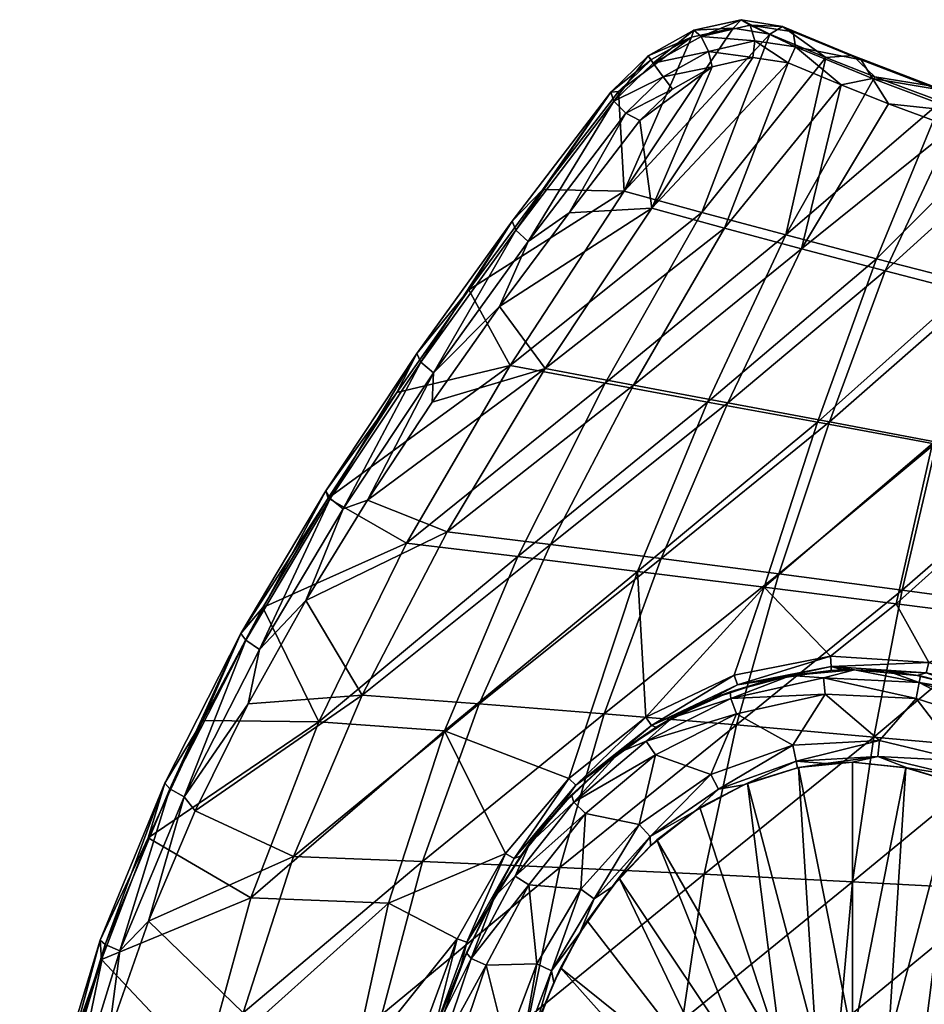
# Model space of a CAD drawing. Header units: inches. Extents: x -183 to 209, y -237 to 256.
# Tile 4 of 5: x -180 to 16, y 43 to 256. Entities that reach past the tile are written whole.
import ezdxf

# ---------------------------------------------------------------- set-up
doc = ezdxf.new("R2010")
doc.units = ezdxf.units.IN
doc.header["$MEASUREMENT"] = 0
doc.layers.add('Layer 1', color=7, linetype='Continuous')

# ---------------------------------------------------------------- blocks, each defined once
blk = doc.blocks.new('Kong 50-R')
at = {"color": 9, "true_color": 0xc0c0c0}
mesh = blk.add_polyface(dxfattribs=at)
corners = [(-32.55, 213.89, 105.76), (-5.75, 247.44, 120.38), (-17.87, 252.47, 130.89), (19.24, 237.91, 107.25), (4.89, 243.24, 113.37), (-14.42, 209.04, 95.6), (-13.89, 246.25, 137.63), (-43.41, 214.86, 126.8), (-21.55, 247.46, 143.59), (-2.44, 241.49, 127.7), (-27.68, 210.5, 114.38), (17.36, 241.26, 111.19), (18.59, 240.54, 114.79), (0.06, 247.87, 120.28), (36.09, 234.55, 105.74), (1.91, 246.91, 123.48), (-12.81, 252.99, 135.8), (-15.12, 254.13, 132.96), (36.74, 234.02, 109.54), (33.94, 232.66, 103.09), (-34.28, 253.31, 144.84), (-24.08, 255.61, 140.09), (-32.74, 251.98, 148.15), (-25.82, 253.8, 137.13), (-22.11, 254.42, 143.21), (4.33, 242.9, 124.22), (7.83, 237.43, 121.01), (-12.3, 249.73, 137.73), (23.33, 235.72, 115.31), (21.65, 232.29, 115.3), (35.76, 227.24, 111.52), (-21.09, 251.07, 144.61), (-31.14, 248.75, 149.23), (-30.35, 245.44, 147.59)]
mesh.append_faces([[corners[k] for k in face] for face in [(0, 1, 2), (3, 4, 5), (5, 4, 1), (6, 7, 8), (9, 10, 6), (11, 12, 13), (11, 3, 14), (15, 16, 17), (17, 1, 13), (17, 2, 1), (17, 13, 15), (11, 18, 12), (14, 18, 11), (19, 14, 3), (11, 4, 3), (13, 1, 4), (11, 13, 4), (15, 13, 12), (20, 21, 22), (2, 21, 23), (24, 17, 16), (21, 2, 17), (21, 24, 22), (24, 21, 17), (21, 20, 23), (15, 12, 25), (9, 25, 26), (6, 27, 9), (9, 27, 25), (16, 15, 27), (28, 26, 25), (25, 12, 28), (28, 29, 26), (25, 27, 15), (29, 28, 30), (28, 12, 18), (31, 32, 22), (32, 31, 8), (24, 16, 27), (27, 6, 31), (24, 27, 31), (6, 8, 31), (31, 22, 24), (33, 32, 8)]], dxfattribs={"color": 9})
mesh = blk.add_polyface(dxfattribs=at)
corners = [(-66.99, 218.85, 131.73), (-82.99, 197.15, 122.92), (-49.36, 218.5, 118.95), (-50.59, 240.11, 140.84), (-34.79, 251.82, 141.29), (-25.82, 253.8, 137.13), (-43.48, 246.98, 142.61), (-32.55, 213.89, 105.76), (-74.04, 180.81, 101.87), (-53.47, 177, 87.89), (-14.42, 209.04, 95.6), (-17.87, 252.47, 130.89), (-45.96, 233.77, 147.03), (-38.93, 240.61, 148.83), (-30.35, 245.44, 147.59), (-61.3, 213.83, 138.43), (-43.41, 214.86, 126.8), (-21.55, 247.46, 143.59), (-76.32, 193.57, 130.1), (-66.48, 180.13, 110.96), (-27.68, 210.5, 114.38), (-52.28, 239.91, 144.29), (-44.18, 247.77, 146.34), (-51.59, 237.96, 147.54), (-43.1, 246.17, 149.7), (-34.28, 253.31, 144.84), (-32.74, 251.98, 148.15), (-72.83, 210.11, 135.73), (-93.39, 181.55, 124.44), (-73.61, 212.02, 132.47), (-48.98, 235.42, 148.65), (-40.93, 243.23, 150.68), (-31.14, 248.75, 149.23), (-70.15, 207.66, 136.83)]
mesh.append_faces([[corners[k] for k in face] for face in [(0, 1, 2), (2, 3, 0), (4, 2, 5), (4, 3, 2), (4, 6, 3), (7, 2, 8), (7, 9, 10), (11, 2, 7), (2, 11, 5), (12, 13, 14), (15, 12, 16), (17, 16, 14), (16, 12, 14), (18, 15, 16), (19, 16, 20), (21, 22, 23), (24, 25, 26), (6, 21, 3), (24, 23, 22), (4, 5, 25), (22, 21, 6), (6, 4, 22), (25, 22, 4), (22, 25, 24), (27, 28, 29), (29, 0, 21), (29, 1, 0), (27, 21, 23), (3, 21, 0), (27, 29, 21), (12, 30, 13), (23, 31, 30), (14, 13, 31), (13, 30, 31), (14, 31, 32), (26, 32, 24), (31, 24, 32), (23, 24, 31), (15, 33, 30), (30, 33, 23), (23, 33, 27), (15, 30, 12), (33, 15, 18)]], dxfattribs={"color": 9})
mesh = blk.add_polyface(dxfattribs=at)
corners = [(5.24, 203.9, 88.66), (-7.57, 168.53, 70.57), (26.1, 198.56, 84.72), (-4.72, 117.97, 46.91), (9.5, 129.24, 51.4), (-19.05, 132.85, 54.32), (42.92, 159.26, 67.02), (17.33, 163.95, 67.17), (-31.31, 172.91, 77.41), (-14.42, 209.04, 95.6), (-44.65, 104.73, 46.27), (-25.56, 113.82, 46.87), (-5.75, 247.44, 120.38), (-32.55, 213.89, 105.76), (-46.52, 136.28, 61.11), (16.56, 116.59, 46.57), (33.94, 232.66, 103.09), (19.24, 237.91, 107.25), (36.69, 109.86, 45.96), (38.59, 125.56, 52.16), (47.83, 193.1, 83.53), (38.13, 128.55, 64.15), (10.8, 132.22, 63.55), (42.33, 159.66, 78.17), (18.28, 164.2, 78.42), (-15.88, 135.76, 66.39), (-25.08, 103.05, 53.35), (-43.41, 214.86, 126.8), (-13.89, 246.25, 137.63), (-27.68, 210.5, 114.38), (-11.01, 206.02, 104.98), (-47.34, 176.53, 97.84), (-2.44, 241.49, 127.7), (-26.91, 172.72, 88.09), (7.13, 201.25, 98.52), (7.83, 237.43, 121.01), (21.65, 232.29, 115.3), (-4.94, 168.59, 81.67), (4.61, 100.45, 50.83), (-41.38, 139.07, 72.78), (26.58, 196.22, 94.78), (35.76, 227.24, 111.52), (47.05, 191.01, 93.6)]
mesh.append_faces([[corners[k] for k in face] for face in [(0, 1, 2), (3, 4, 5), (4, 6, 7), (8, 0, 9), (5, 4, 7), (5, 10, 11), (12, 13, 9), (5, 1, 14), (1, 0, 8), (3, 5, 11), (3, 15, 4), (16, 17, 0), (1, 8, 14), (2, 1, 7), (9, 0, 17), (18, 19, 15), (4, 15, 19), (16, 0, 2), (7, 1, 5), (6, 4, 19), (20, 2, 7), (21, 22, 23), (24, 22, 25), (22, 26, 25), (27, 28, 29), (29, 30, 31), (29, 32, 30), (30, 33, 31), (30, 34, 33), (35, 36, 30), (34, 37, 33), (35, 30, 32), (38, 22, 21), (39, 37, 25), (40, 37, 34), (36, 41, 34), (33, 37, 39), (37, 40, 24), (34, 30, 36), (37, 24, 25), (40, 34, 41), (40, 42, 24), (24, 23, 22)]], dxfattribs={"color": 9})
mesh = blk.add_polyface(dxfattribs=at)
corners = [(-127.52, 128.48, 99), (-96.46, 142.37, 86.6), (-113.45, 152.09, 106.42), (-74.04, 180.81, 101.87), (-49.36, 218.5, 118.95), (-82.99, 197.15, 122.92), (-98.53, 174.94, 114.45), (-72.4, 139.46, 71.91), (-31.31, 172.91, 77.41), (-53.47, 177, 87.89), (-32.55, 213.89, 105.76), (-14.42, 209.04, 95.6), (-46.52, 136.28, 61.11), (-104.92, 151.7, 114.58), (-90.9, 172.88, 122.13), (-66.48, 180.13, 110.96), (-76.32, 193.57, 130.1), (-43.41, 214.86, 126.8), (-87.68, 144.84, 96.66), (-118.27, 130, 107.56), (-65.32, 142.08, 82.87), (-47.34, 176.53, 97.84), (-27.68, 210.5, 114.38), (-26.91, 172.72, 88.09), (-41.38, 139.07, 72.78), (-94.26, 183.37, 121.15), (-112.99, 152.03, 113.88), (-113.95, 153.71, 110.53), (-73.61, 212.02, 132.47), (-93.39, 181.55, 124.44), (-131.23, 121.37, 104.32), (-132.28, 122.83, 100.88), (-110.14, 149.83, 115.05), (-90.63, 179.21, 125.56), (-72.83, 210.11, 135.73), (-128.27, 119.38, 105.58), (-70.15, 207.66, 136.83)]
mesh.append_faces([[corners[k] for k in face] for face in [(0, 1, 2), (3, 4, 5), (2, 1, 3), (6, 2, 3), (7, 8, 9), (1, 9, 3), (3, 5, 6), (9, 10, 3), (7, 9, 1), (8, 11, 9), (12, 8, 7), (13, 14, 15), (15, 16, 17), (13, 18, 19), (13, 15, 18), (20, 18, 21), (16, 15, 14), (22, 21, 15), (20, 23, 24), (15, 21, 18), (21, 23, 20), (25, 26, 27), (25, 5, 28), (26, 25, 29), (30, 27, 26), (31, 27, 30), (2, 27, 31), (25, 6, 5), (27, 2, 6), (25, 28, 29), (25, 27, 6), (31, 0, 2), (32, 26, 29), (32, 29, 33), (32, 33, 13), (33, 29, 34), (35, 26, 32), (32, 13, 19), (35, 32, 19), (33, 14, 13), (33, 16, 14), (33, 36, 16), (36, 33, 34)]], dxfattribs={"color": 9})
mesh = blk.add_polyface(dxfattribs=at)
corners = [(-63.21, 85.34, 39.96), (-69.76, 77.5, 5), (-60.79, 87.95, 5), (-71.71, 74.78, 38.66), (-115.45, 103.76, 73.97), (-140.57, 104.02, 92.31), (-152.33, 78.63, 86.52), (-130.17, 65.63, 64.63), (-96.46, 142.37, 86.6), (-127.52, 128.48, 99), (-75.04, 75.22, 43.1), (-88.26, 101.76, 58.67), (-100.33, 64.49, 48.86), (-72.4, 139.46, 71.91), (-61.38, 91.48, 44.99), (-46.52, 136.28, 61.11), (-120.9, 74.62, 75.3), (-80.75, 107.59, 70.2), (-93.03, 73.53, 60.39), (-106.06, 109.49, 84.6), (-118.27, 130, 107.56), (-87.68, 144.84, 96.66), (-130.76, 107.62, 101.19), (-142.17, 84.51, 95.64), (-65.32, 142.08, 82.87), (-63.31, 72.25, 49.64), (-53.7, 105.45, 59.77), (-132.28, 122.83, 100.88), (-131.23, 121.37, 104.32), (-147.67, 89.26, 96.06), (-161.67, 55.57, 89.53), (-148.78, 90.45, 92.54), (-144.61, 87.53, 97.45), (-112.99, 152.03, 113.88), (-128.27, 119.38, 105.58), (-158.51, 54.19, 91.09), (-152.32, 60.64, 91.01), (-60.27, 86.36, 1.46), (-72.95, 70.38, 1.46), (-73.16, 74.15, 41.27), (-59.8, 90.05, 43.15)]
mesh.append_faces([[corners[k] for k in face] for face in [(0, 1, 2), (0, 3, 1), (4, 5, 6), (4, 6, 7), (8, 9, 4), (5, 4, 9), (10, 11, 12), (12, 11, 7), (4, 7, 11), (13, 8, 4), (11, 10, 14), (11, 13, 4), (13, 11, 15), (11, 14, 15), (16, 17, 18), (19, 20, 21), (19, 22, 20), (19, 23, 22), (17, 19, 24), (19, 16, 23), (25, 18, 26), (16, 19, 17), (21, 24, 19), (26, 18, 17), (27, 28, 29), (30, 31, 29), (29, 31, 27), (27, 5, 9), (31, 5, 27), (31, 6, 5), (32, 29, 28), (33, 34, 28), (35, 29, 32), (34, 32, 28), (32, 23, 36), (32, 22, 23), (34, 22, 32), (34, 20, 22), (37, 1, 38), (39, 14, 10), (39, 40, 14), (40, 39, 0), (3, 0, 39)]], dxfattribs={"color": 9})
mesh = blk.add_polyface(dxfattribs=at)
corners = [(-34.1, 84.43, 5), (-43.69, 76.88, 5), (-42.3, 78.2, 25), (-33, 85.21, 25), (-42.47, 102.6, 41.74), (-53.44, 94.67, 40.99), (-50.48, 97.11, 5), (-30.59, 108.66, 42.17), (-39.02, 104.59, 5), (-26.46, 110.25, 5), (-60.79, 87.95, 5), (-63.21, 85.34, 39.96), (-46.52, 136.28, 61.11), (-61.38, 91.48, 44.99), (-44.65, 104.73, 46.27), (-19.05, 132.85, 54.32), (-41.38, 139.07, 72.78), (-53.7, 105.45, 59.77), (-80.75, 107.59, 70.2), (-15.88, 135.76, 66.39), (-25.08, 103.05, 53.35), (-65.32, 142.08, 82.87), (-32.1, 70.75, 43.12), (-63.31, 72.25, 49.64), (-42.62, 96.58), (-46.11, 81.54), (-30.59, 92.34), (-57.73, 83.91), (-58.74, 67.51), (-25.08, 105.48), (-60.27, 86.36, 1.46), (-44.58, 99.52, 1.46), (-69.76, 77.5, 5), (-26.28, 108.8, 1.46), (-72.95, 70.38, 1.46), (-43.75, 78.9, 1.46), (-28.96, 89.2, 1.46), (-59.8, 90.05, 43.15), (-43.45, 102.94, 44.43), (-25.56, 113.82, 46.87), (-24.85, 111.72, 45.03)]
mesh.append_faces([[corners[k] for k in face] for face in [(0, 1, 2), (3, 0, 2), (4, 5, 6), (7, 4, 8), (8, 9, 7), (8, 4, 6), (10, 6, 5), (10, 5, 11), (12, 13, 14), (12, 14, 15), (16, 17, 18), (19, 20, 17), (18, 21, 16), (20, 22, 23), (20, 23, 17), (19, 17, 16), (24, 25, 26), (25, 27, 28), (26, 29, 24), (25, 24, 27), (6, 30, 31), (30, 6, 10), (32, 30, 10), (6, 31, 8), (8, 31, 33), (31, 24, 29), (33, 31, 29), (27, 24, 30), (31, 30, 24), (30, 34, 27), (25, 35, 26), (35, 1, 0), (36, 26, 35), (36, 35, 0), (14, 37, 38), (37, 14, 13), (39, 14, 38), (5, 37, 11), (4, 38, 5), (38, 37, 5), (38, 4, 7), (7, 40, 38), (38, 40, 39)]], dxfattribs={"color": 9})
mesh = blk.add_polyface(dxfattribs=at)
corners = [(-4.59, 115.7, 45.07), (-2.1, 114.96, 42.25), (0.43, 115, 42.21), (-4.56, 114.84, 42.28), (0, 95, 5), (5.49, 96.21, 1.46), (-5.75, 94.72, 5), (-12.19, 95.22, 1.46), (5.88, 99.73), (-11.9, 93.78, 5), (-12.91, 98.68), (-11.63, 93.86, 25), (0, 95, 25), (-33, 85.21, 25), (-22.72, 90.48, 25), (-23.5, 90.07, 5), (-34.1, 84.43, 5), (0.43, 115, 5), (-13.3, 113.72, 5), (-17.9, 112.81, 42.34), (-26.46, 110.25, 5), (-30.59, 108.66, 42.17), (0.06, 69.11, 40.8), (-32.1, 70.75, 43.12), (4.61, 100.45, 50.83), (-25.08, 103.05, 53.35), (10.8, 132.22, 63.55), (-5.9, 109.73), (-25.08, 105.48), (-30.59, 92.34), (-26.28, 108.8, 1.46), (-39.02, 104.59, 5), (13.81, 108.78), (-6.21, 113.25, 1.46), (-28.96, 89.2, 1.46), (-4.72, 117.97, 46.91), (-25.56, 113.82, 46.87), (-24.85, 111.72, 45.03)]
mesh.append_faces([[corners[k] for k in face] for face in [(0, 1, 2), (3, 1, 0), (4, 5, 6), (7, 6, 5), (8, 7, 5), (7, 9, 6), (10, 7, 8), (9, 11, 6), (4, 6, 12), (13, 14, 15), (16, 13, 15), (14, 11, 9), (14, 9, 15), (11, 12, 6), (17, 2, 1), (18, 19, 20), (20, 19, 21), (18, 17, 3), (19, 18, 3), (3, 17, 1), (22, 23, 24), (25, 26, 24), (23, 25, 24), (8, 27, 10), (28, 10, 27), (28, 29, 10), (30, 20, 31), (32, 33, 27), (33, 18, 30), (28, 27, 30), (27, 33, 30), (18, 33, 17), (20, 30, 18), (10, 29, 34), (15, 9, 7), (34, 15, 7), (34, 7, 10), (15, 34, 16), (35, 36, 37), (37, 21, 19), (37, 0, 35), (37, 19, 0), (3, 0, 19)]], dxfattribs={"color": 9})
mesh = blk.add_polyface(dxfattribs=at)
corners = [(16, 114.34, 44.73), (-4.59, 115.7, 45.07), (0.43, 115, 42.21), (36.69, 109.86, 45.96), (16.56, 116.59, 46.57), (35.58, 107.82, 44.13), (-4.72, 117.97, 46.91), (14.05, 113.79, 41.95), (27.08, 110.4, 41.58), (33.73, 84.73, 5), (38.45, 83.23, 1.46), (22.81, 92.03, 1.46), (23.19, 90.24, 5), (11.84, 93.77, 5), (5.49, 96.21, 1.46), (5.88, 99.73), (24.11, 95.32), (0, 95, 5), (40.54, 86.08), (14.45, 112.25, 1.46), (32.5, 102.77), (33.94, 106, 1.46), (14.71, 113.69, 5), (28.19, 109.95, 5), (13.81, 108.78), (0.06, 69.11, 40.8), (34.78, 97.76, 52.12), (32.53, 67.4, 42.6), (4.61, 100.45, 50.83), (38.13, 128.55, 64.15), (-5.9, 109.73), (7.64, 114.67, 5), (39.54, 104.8, 41.12), (0.43, 115, 5), (22.58, 90.5, 25), (32.95, 85.18, 25), (11.59, 93.77, 25), (0, 95, 25), (-6.21, 113.25, 1.46)]
mesh.append_faces([[corners[k] for k in face] for face in [(0, 1, 2), (0, 3, 4), (3, 0, 5), (1, 4, 6), (0, 4, 1), (7, 0, 2), (8, 0, 7), (5, 0, 8), (9, 10, 11), (11, 12, 9), (13, 12, 11), (14, 13, 11), (15, 14, 16), (14, 17, 13), (11, 16, 14), (16, 11, 18), (19, 20, 21), (22, 19, 23), (23, 19, 21), (19, 24, 20), (25, 26, 27), (28, 29, 26), (26, 25, 28), (18, 20, 16), (15, 24, 30), (16, 24, 15), (16, 20, 24), (7, 2, 31), (8, 23, 32), (8, 22, 23), (22, 8, 7), (33, 31, 2), (31, 22, 7), (12, 34, 35), (35, 9, 12), (34, 13, 36), (13, 34, 12), (37, 36, 17), (13, 17, 36), (33, 38, 19), (31, 19, 22), (31, 33, 19), (19, 38, 24)]], dxfattribs={"color": 9})
mesh = blk.add_polyface(dxfattribs=at)
corners = [(-12.9, 30.96, 1.46), (-7.86, 34.07, 5), (-15.25, 31.41, 5), (-6.65, 29.21), (-12.96, 27.04), (-21.83, 27.22, 5), (-27.33, 21.7, 5), (-23.13, 24.28, 1.46), (0, 33.54, 1.46), (0, 35, 5), (0.1, 29.97), (-18.67, 23.53), (0, 35, 25), (-7.86, 34.07, 25), (-15.25, 31.41, 25), (-21.83, 27.22, 25), (-27.33, 21.7, 25), (-0.27, 27.4, 29.7), (-10.81, 25.21, 29.46), (-0.35, 33.46, 33.08), (-19.69, 19.14, 29.1), (-13.23, 30.8, 32.83), (-24.12, 23.43, 32.44), (-0.07, 25, 23.2), (-6.6, 24.11, 23.04), (6.3, 24.17, 23.28), (-36.73, 39.21, 36.13), (-2.7, 38.43, 33.88), (0.06, 69.11, 40.8), (-32.1, 70.75, 43.12), (-0.14, 24.98), (-6.52, 24.12), (-12.59, 21.59), (-42.3, 78.2, 25), (-22.72, 90.48, 25), (-33, 85.21, 25), (-11.63, 93.86, 25), (0, 95, 25)]
mesh.append_faces([[corners[k] for k in face] for face in [(0, 1, 2), (3, 0, 4), (2, 5, 0), (5, 6, 7), (5, 7, 0), (8, 1, 0), (9, 1, 8), (3, 10, 8), (8, 0, 3), (7, 11, 4), (0, 7, 4), (12, 13, 9), (13, 14, 1), (1, 9, 13), (15, 2, 14), (1, 14, 2), (5, 15, 16), (15, 5, 2), (17, 18, 19), (18, 20, 21), (21, 19, 18), (22, 21, 20), (17, 23, 24), (18, 17, 24), (25, 23, 17), (26, 21, 22), (21, 26, 27), (27, 19, 21), (27, 26, 28), (29, 28, 26), (30, 3, 31), (4, 32, 31), (32, 4, 11), (31, 3, 4), (30, 10, 3), (30, 24, 23), (31, 24, 30), (15, 14, 33), (34, 35, 14), (34, 13, 36), (12, 37, 36), (13, 34, 14), (12, 36, 13)]], dxfattribs={"color": 9})
mesh = blk.add_polyface(dxfattribs=at)
corners = [(12.9, 30.96, 1.46), (7.72, 34.12, 5), (0, 33.54, 1.46), (0, 35, 5), (15.13, 31.55, 5), (23.13, 24.28, 1.46), (0.1, 29.97), (6.74, 29.19), (21.84, 27.42, 5), (27.4, 21.9, 5), (13.07, 26.91), (18.74, 23.28), (0, 35, 25), (7.72, 34.12, 25), (15.13, 31.55, 25), (21.84, 27.42, 25), (6.3, 24.17, 23.28), (-0.27, 27.4, 29.7), (10.31, 25.39, 29.79), (12.57, 30.99, 33.17), (-0.35, 33.46, 33.08), (23.57, 23.75, 33.09), (12.36, 21.72, 23.28), (31.5, 37.6, 36), (30.97, 12.85, 32.87), (-2.7, 38.43, 33.88), (32.53, 67.4, 42.6), (0.06, 69.11, 40.8), (-0.14, 24.98), (6.44, 24.16), (12.37, 21.69), (-0.07, 25, 23.2), (22.58, 90.5, 25), (11.59, 93.77, 25), (0, 95, 25), (42.23, 78.31, 25), (32.95, 85.18, 25)]
mesh.append_faces([[corners[k] for k in face] for face in [(0, 1, 2), (3, 2, 1), (4, 0, 5), (2, 6, 7), (5, 8, 4), (0, 4, 1), (8, 5, 9), (0, 10, 11), (5, 0, 11), (10, 0, 7), (0, 2, 7), (1, 12, 3), (13, 1, 4), (1, 13, 12), (4, 8, 14), (14, 13, 4), (9, 15, 8), (14, 8, 15), (16, 17, 18), (19, 17, 20), (19, 21, 18), (18, 17, 19), (18, 22, 16), (21, 23, 24), (25, 19, 20), (21, 19, 23), (23, 19, 26), (26, 25, 27), (19, 25, 26), (28, 29, 7), (30, 10, 29), (6, 28, 7), (29, 10, 7), (30, 11, 10), (29, 28, 31), (29, 31, 16), (32, 33, 13), (12, 33, 34), (15, 35, 14), (14, 36, 32), (32, 13, 14), (14, 35, 36), (12, 13, 33)]], dxfattribs={"color": 9})
mesh = blk.add_polyface(dxfattribs=at)
corners = [(-170.58, 25.09, 78.54), (-140.24, 28.74, 58.89), (-162.47, 52.3, 81.84), (-130.17, 65.63, 64.63), (-176.34, -2.73, 76.82), (-100.33, 64.49, 48.86), (-108.28, 28.32, 42.88), (-112.29, -5.99, 40.8), (-96.93, 16.26, 36.7), (-145.79, -6.06, 56.75), (-152.33, 78.63, 86.52), (-85.53, 56.8, 40.85), (-97.88, -4.78, 35.49), (-92.79, 37.04, 38.61), (-152.32, 60.64, 91.01), (-142.17, 84.51, 95.64), (-120.9, 74.62, 75.3), (-131.82, 40.79, 69.06), (-160.87, 36.08, 87.52), (-138.81, 8.6, 65.93), (-167.49, 11.04, 85.4), (-172.07, -14.46, 84.68), (-93.03, 73.53, 60.39), (-101.81, 40.42, 53.79), (-107.11, 8.79, 50.51), (-173.49, 21, 81.56), (-172.43, 20.49, 85.25), (-179.22, -15.59, 83.64), (-148.78, 90.45, 92.54), (-161.67, 55.57, 89.53), (-162.77, 56.48, 85.93), (-180.16, -15.5, 79.89), (-169.2, 19.56, 86.99), (-175.99, -15.99, 85.57), (-158.51, 54.19, 91.09), (-144.61, 87.53, 97.45), (-147.67, 89.26, 96.06), (-95.42, -4.64, 33.67)]
mesh.append_faces([[corners[k] for k in face] for face in [(0, 1, 2), (2, 1, 3), (0, 4, 1), (3, 1, 5), (6, 7, 8), (1, 4, 9), (10, 2, 3), (6, 1, 9), (7, 6, 9), (5, 6, 11), (6, 5, 1), (7, 12, 8), (13, 6, 8), (14, 15, 16), (14, 17, 18), (17, 19, 20), (19, 21, 20), (18, 17, 20), (22, 23, 17), (17, 14, 16), (24, 19, 23), (19, 17, 23), (22, 17, 16), (25, 26, 27), (28, 29, 30), (30, 25, 2), (26, 30, 29), (25, 30, 26), (30, 2, 10), (28, 30, 10), (25, 0, 2), (25, 4, 0), (31, 4, 25), (26, 29, 32), (20, 33, 32), (34, 35, 14), (32, 29, 34), (34, 29, 36), (33, 26, 32), (32, 18, 20), (34, 14, 18), (32, 34, 18), (8, 12, 37)]], dxfattribs={"color": 9})
mesh = blk.add_polyface(dxfattribs=at)
corners = [(-43.69, 76.88, 5), (-50.44, 69.94, 25), (-42.3, 78.2, 25), (-57.4, 60.66, 25), (-58.93, 58.1, 5), (-63.15, 50.54, 25), (-67.7, 39.85, 25), (-64.59, 47.32, 5), (-68.97, 36.03, 5), (-51.95, 68.07, 5), (-77.34, 66.05, 5), (-71.71, 74.78, 38.66), (-78.86, 63.29, 37.18), (-83.52, 53.73, 5), (-69.76, 77.5, 5), (-63.31, 72.25, 49.64), (-69.96, 39.89, 42.77), (-101.81, 40.42, 53.79), (-32.1, 70.75, 43.12), (-36.73, 39.21, 36.13), (-69.99, 68.46), (-58.74, 67.51), (-57.73, 83.91), (-74.89, 33.82), (-68.3, 51.36), (-79.24, 51.12), (-27.33, 21.7, 25), (-21.83, 27.22, 25), (-33, 85.21, 25), (-15.25, 31.41, 25), (-82.49, 52.51, 1.46), (-72.95, 70.38, 1.46), (-55.88, 65.43, 1.46), (-43.75, 78.9, 1.46), (-46.11, 81.54), (-65.1, 49.84, 1.46), (-71.49, 32.85, 1.46), (-75.04, 75.22, 43.1), (-83.43, 56.06, 39.02), (-73.16, 74.15, 41.27)]
mesh.append_faces([[corners[k] for k in face] for face in [(0, 1, 2), (3, 4, 5), (6, 7, 8), (4, 7, 5), (6, 5, 7), (9, 3, 1), (4, 3, 9), (0, 9, 1), (10, 11, 12), (12, 13, 10), (10, 14, 11), (15, 16, 17), (18, 16, 15), (18, 19, 16), (20, 21, 22), (23, 24, 25), (20, 24, 21), (24, 20, 25), (5, 26, 3), (1, 26, 27), (28, 2, 29), (2, 1, 27), (1, 3, 26), (13, 30, 10), (10, 30, 31), (31, 14, 10), (31, 20, 22), (25, 20, 30), (31, 30, 20), (32, 33, 34), (32, 4, 9), (0, 33, 9), (35, 8, 7), (32, 9, 33), (4, 32, 35), (35, 24, 36), (24, 35, 21), (35, 7, 4), (32, 21, 35), (21, 32, 34), (37, 38, 39), (11, 39, 12), (39, 38, 12)]], dxfattribs={"color": 9})
mesh = blk.add_polyface(dxfattribs=at)
corners = [(-94.56, 0.21, 5), (-93.83, 13.95, 5), (-94.09, 11.46, 31.65), (-94.55, -2.25, 30.87), (-92.29, 24.98, 32.77), (-91.75, 27.56, 5), (-89.15, 38.24, 34.13), (-83.52, 53.73, 5), (-84.67, 51.1, 35.67), (-88.31, 40.85, 5), (-78.86, 63.29, 37.18), (-108.28, 28.32, 42.88), (-92.79, 37.04, 38.61), (-85.53, 56.8, 40.85), (-75.04, 75.22, 43.1), (-100.33, 64.49, 48.86), (-73.67, 8.85, 39.33), (-107.11, 8.79, 50.51), (-69.96, 39.89, 42.77), (-101.81, 40.42, 53.79), (-93.03, 73.53, 60.39), (-63.31, 72.25, 49.64), (-79.52, -3.43), (-78.63, 15.33), (-88.92, 13.1), (-89.4, -6.6), (-85.56, 32.43), (-82.49, 52.51, 1.46), (-88.99, 33.3, 1.46), (-92.44, 13.45, 1.46), (-92.94, -6.77, 1.46), (-79.24, 51.12), (-94.54, 16.12, 34.88), (-96.93, 16.26, 36.7), (-95.42, -4.64, 33.67), (-90.52, 36.61, 36.78), (-83.43, 56.06, 39.02)]
mesh.append_faces([[corners[k] for k in face] for face in [(0, 1, 2), (2, 3, 0), (4, 2, 1), (5, 4, 1), (6, 4, 5), (7, 8, 9), (6, 9, 8), (5, 9, 6), (7, 10, 8), (11, 12, 13), (14, 15, 13), (16, 17, 18), (19, 18, 17), (20, 21, 19), (22, 23, 24), (22, 24, 25), (23, 26, 24), (27, 9, 28), (29, 0, 30), (29, 28, 5), (29, 1, 0), (5, 28, 9), (1, 29, 5), (7, 9, 27), (28, 26, 31), (27, 28, 31), (24, 26, 29), (28, 29, 26), (29, 30, 24), (32, 33, 34), (3, 32, 34), (32, 35, 12), (12, 33, 32), (35, 8, 36), (35, 13, 12), (14, 13, 36), (35, 36, 13), (2, 32, 3), (4, 32, 2), (6, 35, 4), (35, 32, 4), (6, 8, 35), (10, 36, 8)]], dxfattribs={"color": 9})
mesh = blk.add_polyface(dxfattribs=at)
corners = [(-32.72, 7.36, 1.46), (-35, 0, 5), (-33.54, 0, 1.46), (-34.07, 7.79, 5), (-29.59, 15.78, 1.46), (-31.5, 15.05, 5), (-30, 0), (-29.3, 6.76), (-34.07, 7.79, 25), (-31.5, 15.05, 25), (-35, 0, 25), (-67.7, 39.85, 25), (-68.97, 36.03, 5), (-71.08, 28.75, 25), (-74.41, 5.78, 25), (-73.3, 17.34, 25), (-73.93, 12.22, 5), (-74.55, 0.12, 5), (-74.42, -5.83, 25), (-72.08, 24.27, 5), (-31.4, 12.47, 31.98), (-27.56, -0.34, 28.3), (-33.93, -0.46, 31.56), (-36.73, 39.21, 36.13), (-39.02, 8.8, 32.58), (-73.67, 8.85, 39.33), (-24.12, 23.43, 32.44), (-69.96, 39.89, 42.77), (-78.63, 15.33), (-74.89, 33.82), (-85.56, 32.43), (-79.24, 51.12), (-63.15, 50.54, 25), (-27.33, 21.7, 25), (-71.49, 32.85, 1.46), (-75.12, 14.89, 1.46), (-75.99, -3.33, 1.46), (-65.1, 49.84, 1.46), (-79.52, -3.43), (-68.3, 51.36)]
mesh.append_faces([[corners[k] for k in face] for face in [(0, 1, 2), (1, 0, 3), (4, 5, 3), (2, 6, 7), (0, 4, 3), (0, 2, 7), (8, 5, 9), (1, 3, 8), (8, 3, 5), (10, 1, 8), (11, 12, 13), (14, 15, 16), (16, 17, 14), (17, 18, 14), (13, 19, 15), (19, 16, 15), (13, 12, 19), (20, 21, 22), (23, 24, 25), (24, 23, 26), (27, 23, 25), (24, 20, 22), (20, 24, 26), (28, 29, 30), (29, 31, 30), (14, 8, 15), (11, 9, 32), (9, 13, 8), (32, 9, 33), (13, 9, 11), (15, 8, 13), (10, 8, 14), (34, 35, 19), (36, 35, 28), (12, 37, 34), (35, 17, 16), (19, 12, 34), (35, 36, 17), (38, 36, 28), (28, 35, 29), (35, 16, 19), (34, 29, 35), (29, 34, 39)]], dxfattribs={"color": 9})

msp = doc.modelspace()

# ---------------------------------------------------------------- block references
at = {"layer": 'Layer 1'}
msp.add_blockref('Kong 50-R', (0, 0), dxfattribs=at)

doc.saveas('drawing.dxf')
